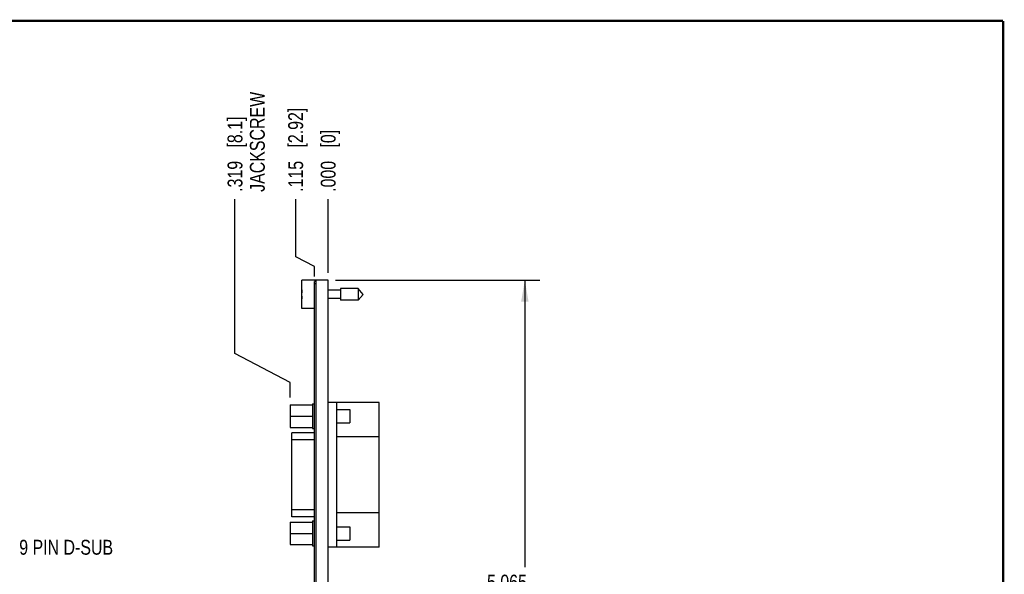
# Model space of a CAD drawing. Header units: inches. Extents: x 0.2 to 16.8, y 0.2 to 10.8.
# Tile 15 of 15: x 8.5 to 16.8, y 6.1 to 10.8. Entities that reach past the tile are written whole.
import ezdxf

# ---------------------------------------------------------------- set-up
doc = ezdxf.new("R2010")
doc.units = ezdxf.units.IN
doc.header["$LTSCALE"] = 0.935
doc.header["$MEASUREMENT"] = 0
doc.layers.get('0').update_dxf_attribs({"linetype": 'CONTINUOUS'})
doc.layers.add('DETAIL', color=7, linetype='CONTINUOUS')
doc.layers.add('DIMENSIONS', color=7, linetype='CONTINUOUS')
doc.styles.get("Standard").update_dxf_attribs({"font": 'txt', "width": 0.8})
doc.dimstyles.new('DIMSTYLE_1', dxfattribs={"dimtxt": 0.125, "dimasz": 0.18, "dimexe": 0.18, "dimexo": 0.0625, "dimgap": 0.09, "dimtad": 0, "dimtih": 1, "dimtoh": 1, "dimdec": 3, "dimzin": 4, "dimdsep": 46, "dimtxsty": 'STANDARD', "dimblk": '_FILLED', "dimblk1": '_FILLED', "dimblk2": '_FILLED', "dimcen": 0.09, "dimadec": 0, "dimazin": 0, "dimtp": 0.005, "dimtm": 0.005, "dimtfac": 1, "dimtdec": 3, "dimtofl": 0, "dimtmove": 0, "dimatfit": 3, "dimldrblk": '_FILLED', "dimfxl": 1, "dimtolj": 1, "dimtzin": 4, "dimarcsym": 0})
doc.dimstyles.new('DIMSTYLE_2', dxfattribs={"dimtxt": 0.125, "dimasz": 0.18, "dimexe": 0.18, "dimexo": 0.0625, "dimgap": 0.09, "dimtad": 0, "dimtih": 1, "dimtoh": 1, "dimdec": 3, "dimzin": 4, "dimdsep": 46, "dimtxsty": 'STANDARD', "dimblk": '_FILLED', "dimblk1": '_FILLED', "dimblk2": '_FILLED', "dimcen": 0.09, "dimadec": 0, "dimazin": 0, "dimtp": 0.005, "dimtm": 0.005, "dimtfac": 1, "dimtdec": 3, "dimtofl": 0, "dimtmove": 0, "dimatfit": 3, "dimldrblk": '_FILLED', "dimfxl": 1, "dimtolj": 1, "dimtzin": 4, "dimarcsym": 0})

# ---------------------------------------------------------------- blocks, each defined once
blk = doc.blocks.new('*D14')
at = {"layer": 'DIMENSIONS', "color": 2, "linetype": 'CONTINUOUS'}
for p, q in [((10.8127, 8.7783), (10.8127, 9.2614)), ((10.9704, 8.6965), (10.8127, 8.7783)), ((10.9704, 8.6143), (10.9704, 8.6965))]:
    blk.add_line(p, q, dxfattribs=at)
at = {"layer": 'DIMENSIONS', "color": 2, "linetype": 'CONTINUOUS', "insert": (10.7502, 9.3239), "char_height": 0.125, "width": 1.125, "attachment_point": 1, "rotation": 90, "line_spacing_factor": 0.9}
blk.add_mtext('.115{\\Ftxt.shx;\\W1.000000;\\H0.125000; }[2.92]', dxfattribs=at)
blk = doc.blocks.new('_FILLED')
at = {"color": 0, "linetype": 'BYBLOCK'}
blk.add_solid([(0, 0), (-1, 0.174), (-1, -0.174)], dxfattribs=at)
blk = doc.blocks.new('*D15')
at = {"layer": 'DIMENSIONS', "color": 2, "linetype": 'CONTINUOUS'}
blk.add_line((11.0854, 8.6443), (11.0854, 9.2614), dxfattribs=at)
at = {"layer": 'DIMENSIONS', "color": 2, "linetype": 'CONTINUOUS', "insert": (11.0229, 9.3239), "char_height": 0.125, "width": 0.825, "attachment_point": 1, "rotation": 90, "line_spacing_factor": 0.9}
blk.add_mtext('.000{\\Ftxt.shx;\\W1.000000;\\H0.125000; }[0]', dxfattribs=at)
blk = doc.blocks.new('*D16')
at = {"layer": 'DIMENSIONS', "color": 2, "linetype": 'CONTINUOUS'}
for p, q in [((10.3034, 7.969), (10.3034, 9.2614)), ((10.7664, 7.7235), (10.3034, 7.969)), ((10.7664, 7.5987), (10.7664, 7.7235))]:
    blk.add_line(p, q, dxfattribs=at)
at = {"layer": 'DIMENSIONS', "color": 2, "linetype": 'CONTINUOUS', "insert": (10.2409, 9.3239), "char_height": 0.125, "width": 1.025, "attachment_point": 1, "rotation": 90, "line_spacing_factor": 0.9}
blk.add_mtext('.319{\\Ftxt.shx;\\W1.000000;\\H0.125000; }[8.1]\\PJACKSCREW', dxfattribs=at)
blk = doc.blocks.new('*D18')
at = {"layer": 'DIMENSIONS', "color": 2, "linetype": 'CONTINUOUS'}
for p, q in [((11.1479, 8.5818), (12.861, 8.5818)), ((12.736, 8.5818), (12.736, 6.1745)), ((12.736, 3.5171), (12.736, 5.737)), ((11.0479, 3.5171), (12.861, 3.5171))]:
    blk.add_line(p, q, dxfattribs=at)
at = {"layer": 'DIMENSIONS', "color": 2, "linetype": 'CONTINUOUS', "xscale": 0.18, "yscale": 0.18, "zscale": 0.18}
for p, rotation in [((12.736, 8.5818), 90), ((12.736, 3.5171), 270)]:
    blk.add_blockref('_FILLED', p, dxfattribs=dict(at, rotation=rotation))
at = {"layer": 'DIMENSIONS', "color": 2, "linetype": 'CONTINUOUS', "insert": (12.586, 6.112), "char_height": 0.125, "width": 0.8, "attachment_point": 2, "line_spacing_factor": 0.9}
blk.add_mtext('5.065\\P[128.64]', dxfattribs=at)

msp = doc.modelspace()

# ---------------------------------------------------------------- linework, layer by layer
at = {"color": 7, "linetype": 'CONTINUOUS'}
for p, q in [((10.8654, 8.3453), (10.8654, 8.5823)), ((10.9854, 8.5823), (10.8654, 8.5823)), ((10.9704, 4.4618), (10.9704, 8.5718)), ((10.9854, 8.5718), (10.9704, 8.5718)), ((10.9854, 8.5518), (10.9704, 8.5518)), ((10.9854, 4.1388), (10.9854, 8.5818)), ((11.0854, 8.5818), (10.9854, 8.5818)), ((11.0854, 4.1361), (11.0854, 8.5818)), ((11.1891, 8.513), (11.1891, 8.4146)), ((11.3372, 8.513), (11.1891, 8.513)), ((11.3372, 8.513), (11.3372, 8.4146)), ((11.3785, 8.4638), (11.3372, 8.513)), ((10.8654, 8.4776), (10.8633, 8.4776)), ((10.8633, 8.45), (10.8654, 8.45)), ((11.1891, 8.4989), (11.0854, 8.4989)), ((11.1891, 8.4288), (11.0854, 8.4288)), ((11.3785, 8.4638), (11.3372, 8.4146)), ((11.3372, 8.4146), (11.1891, 8.4146)), ((10.9704, 8.3453), (10.8654, 8.3453)), ((10.7664, 7.5362), (10.7664, 7.3482)), ((10.7664, 7.5362), (10.9544, 7.5362)), ((10.9544, 7.5464), (10.9544, 7.3377)), ((10.9544, 7.5464), (10.9704, 7.5464)), ((11.5134, 7.5568), (11.0854, 7.5568)), ((11.1551, 7.5568), (11.1551, 6.3438)), ((11.5134, 6.3438), (11.5134, 7.5568)), ((10.7664, 7.4422), (10.9544, 7.4422)), ((11.1551, 7.4982), (11.2664, 7.4982)), ((11.2664, 7.4982), (11.2664, 7.3862)), ((11.1551, 7.3862), (11.2664, 7.3862)), ((10.7664, 7.3482), (10.9544, 7.3482)), ((10.7804, 6.5976), (10.7804, 7.3031)), ((10.9704, 7.3031), (10.7804, 7.3031)), ((10.9544, 7.3377), (10.9704, 7.3377)), ((10.9704, 7.244), (10.7804, 7.244)), ((11.5134, 7.2672), (11.1551, 7.2672)), ((10.9704, 6.6566), (10.7804, 6.6566)), ((11.1551, 6.6334), (11.5134, 6.6334)), ((10.7664, 6.5524), (10.7664, 6.3644)), ((10.7664, 6.5524), (10.9544, 6.5524)), ((10.9704, 6.5976), (10.7804, 6.5976)), ((10.9544, 6.5626), (10.9544, 6.3539)), ((10.9544, 6.5626), (10.9704, 6.5626)), ((10.7664, 6.4584), (10.9544, 6.4584)), ((11.1551, 6.5144), (11.2664, 6.5144)), ((11.2664, 6.5144), (11.2664, 6.4024)), ((10.7664, 6.3644), (10.9544, 6.3644)), ((11.1551, 6.4024), (11.2664, 6.4024)), ((10.9544, 6.3539), (10.9704, 6.3539)), ((11.5134, 6.3438), (11.0854, 6.3438))]:
    msp.add_line(p, q, dxfattribs=at)
at = {"color": 7, "linetype": 'CONTINUOUS', "const_width": 0.02}
for points in [[(16.75, 10.7586), (0.25, 10.7586)], [(16.75, 0.2586), (16.75, 10.7586)]]:
    msp.add_lwpolyline(points, dxfattribs=at)
at = {"color": 7, "linetype": 'CONTINUOUS'}
for start, end in [(172.94319, 177.47432), (182.52568, 187.0613)]:
    msp.add_arc((11.1757, 8.4638), 0.3127, start, end, dxfattribs=at)

# ---------------------------------------------------------------- texts
at = {"layer": 'DETAIL', "color": 2, "linetype": 'CONTINUOUS', "insert": (8.4928, 6.4044), "char_height": 0.125, "width": 1.1, "attachment_point": 1, "line_spacing_factor": 0.9}
msp.add_mtext('9 PIN D-SUB', dxfattribs=at)

# ---------------------------------------------------------------- dimensions: what is measured, and where the dimension line sits
at = {"layer": 'DIMENSIONS', "color": 2, "linetype": 'CONTINUOUS'}
for feature_location, offset, dtype, origin, picture, middle in [((10.970392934, 8.614328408), (-0.157740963, 0.6470902), 0, (11.085392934, 8.581828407), '*D14', (10.812651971, 9.886418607)), ((11.0853929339, 8.6443284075), (0, 0.6170902), 1, (11.0853929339, 8.5818284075), '*D15', (11.0853929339, 9.7364186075))]:
    dim = msp.add_ordinate_dim(feature_location=feature_location, offset=offset, dtype=dtype, origin=origin, dimstyle='DIMSTYLE_1', dxfattribs=at)
    dim.commit()
    dim.dimension.update_dxf_attribs({"geometry": picture, "text_midpoint": middle})
dim = msp.add_ordinate_dim(feature_location=(10.7663929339, 7.5987366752), offset=(-0.4629792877, 1.6626819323), dtype=0, origin=(11.0853929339, 7.5362366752), text='<>\\PJACKSCREW', dimstyle='DIMSTYLE_1', dxfattribs=at)
dim.commit()
dim.dimension.update_dxf_attribs({"geometry": '*D16', "text_midpoint": (10.4127886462, 9.8364186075)})
dim = msp.add_linear_dim(base=(12.736, 3.5171), p1=(11.1479, 8.5818), p2=(11.0479, 3.5171), angle=270, dimstyle='DIMSTYLE_2', dxfattribs=at)
dim.commit()
dim.dimension.update_dxf_attribs({"geometry": '*D18', "text_midpoint": (12.586, 5.9557), "dimtype": 160})

doc.saveas('drawing.dxf')
